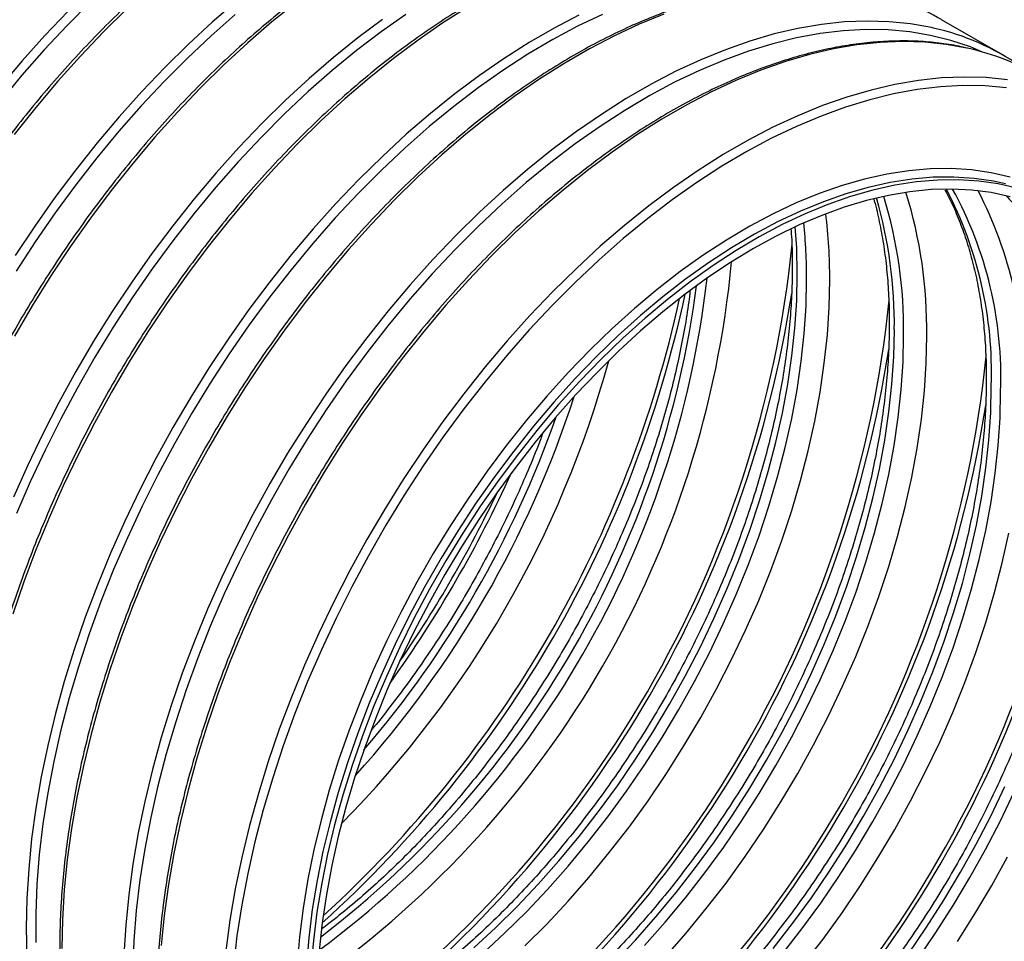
# Model space of a CAD drawing. Header units: millimetres. Extents: x 0 to 140, y 0 to 108.
# Tile 6 of 8: x 110 to 130, y 75 to 93. Entities that reach past the tile are written whole.
import ezdxf

# ---------------------------------------------------------------- set-up
doc = ezdxf.new("R2010")
doc.units = ezdxf.units.MM
doc.header["$LTSCALE"] = 0.5

msp = doc.modelspace()

# ---------------------------------------------------------------- linework, layer by layer
msp.add_line((129.597, 92.712), (128.403, 93.402))
at = {"flags": 128}
for points in [[(111.859, 93.746), (111.405, 93.291), (110.96, 92.815), (110.525, 92.321), (110.1, 91.808)], [(119.192, 93.646), (118.709, 93.34), (118.227, 93.007), (117.748, 92.65), (117.273, 92.268), (116.803, 91.863), (116.339, 91.436), (115.882, 90.986), (115.434, 90.517), (114.995, 90.028), (114.566, 89.521), (114.149, 88.996), (113.744, 88.456), (113.352, 87.901), (112.975, 87.333), (112.612, 86.754), (112.266, 86.163), (111.936, 85.563), (111.624, 84.956), (111.33, 84.342), (111.055, 83.723), (110.8, 83.101), (110.564, 82.476), (110.35, 81.851)], [(112.568, 93.613), (112.111, 93.164), (111.663, 92.694), (111.224, 92.205), (110.795, 91.698), (110.378, 91.173)], [(115.862, 93.739), (115.387, 93.357), (114.917, 92.952), (114.453, 92.524), (113.997, 92.075), (113.548, 91.605), (113.109, 91.116), (112.681, 90.609), (112.263, 90.085), (111.858, 89.545), (111.467, 88.99), (111.089, 88.422), (110.727, 87.842), (110.38, 87.252)], [(114.696, 93.756), (114.226, 93.351), (113.762, 92.923), (113.305, 92.474), (112.857, 92.004), (112.418, 91.515), (111.989, 91.008), (111.572, 90.484), (111.167, 89.944), (110.775, 89.389), (110.398, 88.821)], [(111.42, 93.563), (110.971, 93.093), (110.532, 92.604), (110.104, 92.097)], [(117.536, 93.407), (117.057, 93.049), (116.581, 92.668), (116.111, 92.262), (115.648, 91.835), (115.191, 91.386), (114.742, 90.916), (114.303, 90.427), (113.875, 89.92), (113.458, 89.395), (113.053, 88.855), (112.661, 88.301), (112.283, 87.733), (111.921, 87.153), (111.575, 86.562), (111.245, 85.962), (110.933, 85.355), (110.639, 84.741), (110.364, 84.122)], [(114.674, 93.503), (114.206, 93.091), (113.745, 92.657), (113.291, 92.202), (112.846, 91.727), (112.41, 91.232), (111.986, 90.72), (111.573, 90.19), (111.173, 89.646), (110.786, 89.087), (110.415, 88.515)], [(117.991, 93.505), (117.511, 93.166), (117.033, 92.802), (116.56, 92.414), (116.092, 92.003), (115.63, 91.569), (115.177, 91.114), (114.731, 90.638), (114.296, 90.144), (113.871, 89.631), (113.458, 89.102), (113.058, 88.557), (112.672, 87.998), (112.3, 87.426), (111.944, 86.843), (111.604, 86.249), (111.281, 85.647), (110.976, 85.037), (110.69, 84.422), (110.423, 83.802)], [(121.354, 93.488), (120.871, 93.236), (120.387, 92.956), (119.903, 92.65), (119.421, 92.318), (118.942, 91.961), (118.467, 91.579), (117.997, 91.174), (117.533, 90.746), (117.076, 90.297), (116.628, 89.827), (116.189, 89.338), (115.76, 88.831), (115.343, 88.307), (114.938, 87.767), (114.546, 87.212), (114.169, 86.644), (113.807, 86.064), (113.46, 85.474), (113.131, 84.874), (112.818, 84.266), (112.524, 83.653), (112.249, 83.034), (111.994, 82.411), (111.759, 81.787), (111.544, 81.162), (111.351, 80.538), (111.179, 79.916), (111.03, 79.298), (110.902, 78.685), (110.798, 78.079), (110.716, 77.481), (110.658, 76.892), (110.623, 76.314), (110.611, 75.749), (110.623, 75.197)], [(121.809, 93.504), (121.327, 93.273), (120.843, 93.015), (120.36, 92.729), (119.877, 92.416), (119.396, 92.077), (118.919, 91.714), (118.445, 91.326), (117.977, 90.914), (117.516, 90.48), (117.062, 90.025), (116.617, 89.55), (116.182, 89.055), (115.757, 88.543), (115.344, 88.013), (114.944, 87.469), (114.558, 86.91), (114.186, 86.338), (113.83, 85.754), (113.49, 85.161), (113.167, 84.558), (112.862, 83.949), (112.576, 83.333), (112.309, 82.713), (112.062, 82.091), (111.836, 81.466), (111.63, 80.842), (111.447, 80.219), (111.285, 79.6), (111.146, 78.984), (111.029, 78.375), (110.935, 77.773), (110.865, 77.18), (110.818, 76.597), (110.794, 76.025), (110.794, 75.467)], [(123.006, 93.509), (122.527, 93.313), (122.046, 93.089), (121.562, 92.837), (121.078, 92.557), (120.594, 92.251), (120.112, 91.919), (119.633, 91.562), (119.158, 91.18), (118.688, 90.775), (118.224, 90.347), (117.768, 89.898), (117.319, 89.428), (116.88, 88.939), (116.452, 88.432), (116.034, 87.908), (115.629, 87.368), (115.238, 86.813), (114.86, 86.245), (114.498, 85.665), (114.152, 85.075), (113.822, 84.475), (113.51, 83.867), (113.216, 83.254), (112.941, 82.635), (112.685, 82.012), (112.45, 81.388), (112.235, 80.763), (112.042, 80.139), (111.87, 79.517), (111.721, 78.899), (111.594, 78.286), (111.489, 77.68), (111.408, 77.082), (111.349, 76.493), (111.314, 75.915), (111.303, 75.35)], [(128.242, 93.24), (128.205, 93.248), (127.8, 93.321), (127.382, 93.363), (126.954, 93.376), (126.515, 93.358), (126.066, 93.31), (125.61, 93.232), (125.146, 93.124), (124.676, 92.986), (124.201, 92.819), (123.722, 92.624), (123.24, 92.399), (122.756, 92.147), (122.272, 91.868), (121.789, 91.562), (121.307, 91.229), (120.828, 90.872), (120.353, 90.49), (119.883, 90.085), (119.419, 89.658), (118.962, 89.209), (118.514, 88.739), (118.075, 88.25), (117.646, 87.743), (117.229, 87.218), (116.824, 86.678), (116.432, 86.123), (116.055, 85.556), (115.692, 84.976), (115.346, 84.385), (115.016, 83.785), (114.704, 83.178), (114.41, 82.564), (114.135, 81.945), (113.88, 81.323), (113.644, 80.698), (113.43, 80.073), (113.236, 79.449), (113.065, 78.828), (112.915, 78.21), (112.788, 77.597), (112.683, 76.991), (112.602, 76.392), (112.544, 75.804), (112.509, 75.226)], [(129.198, 92.773), (128.961, 92.871), (128.582, 92.999), (128.188, 93.097), (127.782, 93.165), (127.363, 93.202), (126.933, 93.209), (126.492, 93.186), (126.043, 93.132), (125.585, 93.048), (125.12, 92.934), (124.649, 92.791), (124.174, 92.618), (123.694, 92.416), (123.212, 92.185), (122.729, 91.926), (122.245, 91.64), (121.763, 91.328), (121.282, 90.989), (120.804, 90.625), (120.331, 90.237), (119.863, 89.826), (119.402, 89.392), (118.948, 88.937), (118.503, 88.461), (118.067, 87.967), (117.642, 87.454), (117.23, 86.925), (116.83, 86.38), (116.443, 85.821), (116.071, 85.249), (115.715, 84.666), (115.375, 84.072), (115.052, 83.47), (114.748, 82.86), (114.461, 82.245), (114.194, 81.625), (113.948, 81.002), (113.721, 80.378), (113.516, 79.754), (113.332, 79.131), (113.17, 78.511), (113.031, 77.896), (112.914, 77.287), (112.821, 76.684), (112.75, 76.091), (112.703, 75.508), (112.68, 74.937)], [(128.933, 92.841), (128.896, 92.849), (128.491, 92.922), (128.074, 92.964), (127.645, 92.977), (127.206, 92.959), (126.758, 92.911), (126.301, 92.833), (125.837, 92.725), (125.367, 92.587), (124.892, 92.42), (124.413, 92.225), (123.931, 92), (123.448, 91.748), (122.963, 91.469), (122.48, 91.163), (121.998, 90.83), (121.519, 90.473), (121.044, 90.091), (120.574, 89.686), (120.11, 89.259), (119.653, 88.809), (119.205, 88.34), (118.766, 87.851), (118.337, 87.344), (117.92, 86.819), (117.515, 86.279), (117.123, 85.724), (116.746, 85.156), (116.384, 84.577), (116.037, 83.986), (115.707, 83.386), (115.395, 82.779), (115.101, 82.165), (114.826, 81.546), (114.571, 80.924), (114.336, 80.299), (114.121, 79.674), (113.928, 79.05), (113.756, 78.428), (113.606, 77.81), (113.479, 77.198), (113.375, 76.591), (113.293, 75.993), (113.235, 75.405)], [(129.685, 92.232), (129.268, 92.275), (128.839, 92.287), (128.4, 92.269), (127.952, 92.221), (127.495, 92.143), (127.031, 92.035), (126.561, 91.898), (126.086, 91.731), (125.607, 91.535), (125.125, 91.311), (124.642, 91.059), (124.158, 90.779), (123.674, 90.473), (123.192, 90.141), (122.713, 89.784), (122.238, 89.402), (121.768, 88.997), (121.304, 88.569), (120.848, 88.12), (120.399, 87.65), (119.96, 87.161), (119.532, 86.654), (119.114, 86.13), (118.709, 85.59), (118.318, 85.035), (117.94, 84.467), (117.578, 83.887), (117.231, 83.297), (116.902, 82.697), (116.59, 82.089), (116.296, 81.476), (116.021, 80.857), (115.765, 80.234), (115.53, 79.61), (115.315, 78.985), (115.122, 78.361), (114.95, 77.739), (114.801, 77.121), (114.674, 76.508), (114.569, 75.902), (114.488, 75.304)], [(129.667, 92.076), (129.248, 92.114), (128.818, 92.121), (128.378, 92.098), (127.928, 92.044), (127.47, 91.96), (127.006, 91.846), (126.535, 91.702), (126.059, 91.529), (125.58, 91.327), (125.098, 91.096), (124.615, 90.838), (124.131, 90.552), (123.648, 90.239), (123.167, 89.9), (122.69, 89.537), (122.216, 89.149), (121.749, 88.737), (121.287, 88.303), (120.833, 87.848), (120.388, 87.373), (119.953, 86.878), (119.528, 86.366), (119.115, 85.836), (118.715, 85.292), (118.329, 84.733), (117.957, 84.161), (117.601, 83.577), (117.261, 82.984), (116.938, 82.381), (116.633, 81.772), (116.347, 81.156), (116.08, 80.536), (115.833, 79.914), (115.607, 79.289), (115.401, 78.665), (115.218, 78.042), (115.056, 77.423), (114.917, 76.807), (114.8, 76.198), (114.706, 75.596), (114.636, 75.003)], [(129.737, 90.343), (129.366, 90.428), (128.983, 90.483), (128.587, 90.508), (128.181, 90.503), (127.764, 90.467), (127.339, 90.401), (126.907, 90.305), (126.468, 90.18), (126.025, 90.025), (125.577, 89.84), (125.126, 89.628), (124.674, 89.387), (124.222, 89.119), (123.77, 88.825), (123.321, 88.505), (122.875, 88.159), (122.434, 87.79), (121.998, 87.398), (121.569, 86.984), (121.149, 86.549), (120.737, 86.094), (120.336, 85.621), (119.946, 85.131), (119.569, 84.625), (119.205, 84.105), (118.855, 83.571), (118.521, 83.026), (118.204, 82.471), (117.903, 81.907), (117.62, 81.336), (117.356, 80.76), (117.112, 80.179), (116.887, 79.596), (116.683, 79.012), (116.501, 78.428), (116.34, 77.847), (116.201, 77.27), (116.085, 76.698), (115.992, 76.133), (115.922, 75.577), (115.875, 75.03)], [(129.646, 90.214), (129.413, 90.264), (129.033, 90.318), (128.641, 90.343), (128.239, 90.338), (127.827, 90.302), (127.406, 90.237), (126.978, 90.142), (126.543, 90.018), (126.104, 89.864), (125.661, 89.682), (125.215, 89.471), (124.767, 89.233), (124.319, 88.968), (123.872, 88.676), (123.427, 88.359), (122.986, 88.017), (122.549, 87.652), (122.117, 87.263), (121.693, 86.853), (121.276, 86.423), (120.869, 85.973), (120.472, 85.504), (120.086, 85.019), (119.712, 84.518), (119.352, 84.003), (119.006, 83.475), (118.675, 82.935), (118.36, 82.385), (118.063, 81.827), (117.783, 81.262), (117.521, 80.691), (117.279, 80.116), (117.057, 79.538), (116.855, 78.96), (116.674, 78.382), (116.515, 77.807), (116.378, 77.236), (116.263, 76.669), (116.17, 76.11), (116.101, 75.559), (116.055, 75.017)], [(129.87, 90.127), (129.503, 90.212), (129.123, 90.266), (128.732, 90.291), (128.329, 90.286), (127.917, 90.25), (127.496, 90.185), (127.068, 90.09), (126.634, 89.966), (126.194, 89.812), (125.751, 89.63), (125.305, 89.419), (124.857, 89.181), (124.41, 88.916), (123.963, 88.624), (123.518, 88.307), (123.076, 87.965), (122.639, 87.6), (122.208, 87.211), (121.783, 86.801), (121.367, 86.371), (120.959, 85.921), (120.562, 85.452), (120.176, 84.967), (119.802, 84.466), (119.442, 83.951), (119.096, 83.423), (118.765, 82.883), (118.451, 82.333), (118.153, 81.775), (117.873, 81.209), (117.612, 80.638), (117.37, 80.064), (117.147, 79.486), (116.945, 78.908), (116.765, 78.33), (116.605, 77.755), (116.468, 77.183), (116.353, 76.617), (116.261, 76.058), (116.191, 75.507), (116.145, 74.965)], [(129.733, 89.962), (129.367, 90.041), (128.988, 90.09), (128.598, 90.11), (128.197, 90.099), (127.786, 90.058), (127.368, 89.988), (126.942, 89.888), (126.51, 89.758), (126.073, 89.599), (125.632, 89.412), (125.19, 89.197), (124.745, 88.954), (124.301, 88.684), (123.858, 88.388), (123.418, 88.067), (122.981, 87.721), (122.549, 87.352), (122.123, 86.96), (121.705, 86.547), (121.294, 86.114), (120.893, 85.662), (120.503, 85.192), (120.124, 84.705), (119.758, 84.203), (119.405, 83.687), (119.068, 83.159), (118.745, 82.62), (118.44, 82.071), (118.151, 81.515), (117.881, 80.952), (117.629, 80.384), (117.397, 79.812), (117.185, 79.239), (116.994, 78.666), (116.824, 78.094), (116.675, 77.524), (116.549, 76.96), (116.446, 76.401), (116.365, 75.85), (116.307, 75.308)], [(125.598, 88.46), (125.586, 88.966), (125.559, 89.378)], [(119.309, 75.365), (119.735, 75.756), (120.154, 76.169), (120.564, 76.602), (120.965, 77.055), (121.355, 77.525), (121.734, 78.012), (122.1, 78.514), (122.453, 79.029), (122.791, 79.557), (123.113, 80.097), (123.419, 80.645), (123.707, 81.202), (123.977, 81.765), (124.229, 82.333), (124.461, 82.904), (124.673, 83.478), (124.864, 84.051), (125.034, 84.623), (125.183, 85.192), (125.309, 85.757), (125.413, 86.316), (125.494, 86.867), (125.552, 87.409), (125.586, 87.94), (125.598, 88.46)], [(119.49, 75.26), (119.916, 75.652), (120.334, 76.065), (120.745, 76.498), (121.146, 76.95), (121.536, 77.421), (121.915, 77.907), (122.281, 78.409), (122.633, 78.925), (122.971, 79.453), (123.294, 79.992), (123.599, 80.541), (123.888, 81.097), (124.158, 81.661), (124.41, 82.229), (124.642, 82.8), (124.854, 83.373), (125.045, 83.947), (125.215, 84.519), (125.363, 85.088), (125.49, 85.653), (125.593, 86.211), (125.674, 86.762), (125.732, 87.304), (125.767, 87.836), (125.779, 88.356)], [(120.303, 75.401), (120.727, 75.825), (121.143, 76.269), (121.549, 76.732), (121.944, 77.213), (122.327, 77.711), (122.697, 78.223), (123.053, 78.75), (123.395, 79.288), (123.72, 79.838), (124.029, 80.397), (124.321, 80.964), (124.594, 81.537), (124.848, 82.115), (125.082, 82.696), (125.296, 83.279), (125.489, 83.862), (125.66, 84.444), (125.81, 85.023), (125.937, 85.596), (126.042, 86.164), (126.123, 86.725), (126.182, 87.276), (126.217, 87.816), (126.229, 88.344)], [(122.039, 75.081), (122.45, 75.514), (122.851, 75.966), (123.241, 76.436), (123.62, 76.923), (123.986, 77.425), (124.338, 77.941), (124.676, 78.469), (124.998, 79.008), (125.304, 79.557), (125.593, 80.113), (125.863, 80.676), (126.115, 81.244), (126.347, 81.816), (126.559, 82.389), (126.75, 82.962), (126.92, 83.535), (127.068, 84.104), (127.194, 84.668), (127.298, 85.227), (127.379, 85.778), (127.437, 86.32), (127.472, 86.852), (127.484, 87.371)], [(122.63, 75.41), (123.031, 75.862), (123.422, 76.332), (123.8, 76.819), (124.167, 77.321), (124.519, 77.836), (124.857, 78.365), (125.179, 78.904), (125.485, 79.452), (125.773, 80.009), (126.044, 80.572), (126.295, 81.14), (126.528, 81.711), (126.74, 82.285), (126.931, 82.858), (127.101, 83.43), (127.249, 83.999), (127.375, 84.564), (127.479, 85.123), (127.56, 85.674), (127.618, 86.216), (127.653, 86.747), (127.664, 87.267)], [(123.028, 75.18), (123.434, 75.644), (123.829, 76.125), (124.212, 76.622), (124.583, 77.135), (124.939, 77.661), (125.28, 78.2), (125.606, 78.75), (125.915, 79.308), (126.206, 79.875), (126.479, 80.449), (126.733, 81.027), (126.967, 81.608), (127.181, 82.191), (127.374, 82.774), (127.546, 83.355), (127.695, 83.934), (127.823, 84.508), (127.927, 85.076), (128.009, 85.636), (128.067, 86.187), (128.103, 86.727), (128.114, 87.256)], [(125.127, 75.348), (125.505, 75.835), (125.871, 76.336), (126.224, 76.852), (126.562, 77.38), (126.884, 77.92), (127.19, 78.468), (127.478, 79.025), (127.749, 79.588), (128, 80.156), (128.232, 80.727), (128.444, 81.301), (128.636, 81.874), (128.806, 82.446), (128.954, 83.015), (129.08, 83.58), (129.184, 84.139), (129.265, 84.69), (129.323, 85.232), (129.358, 85.763), (129.369, 86.283)], [(125.307, 75.244), (125.686, 75.73), (126.052, 76.232), (126.405, 76.748), (126.742, 77.276), (127.065, 77.815), (127.37, 78.364), (127.659, 78.92), (127.929, 79.484), (128.181, 80.052), (128.413, 80.623), (128.625, 81.196), (128.816, 81.77), (128.986, 82.342), (129.135, 82.911), (129.261, 83.476), (129.365, 84.034), (129.445, 84.585), (129.503, 85.127), (129.538, 85.659), (129.55, 86.178)], [(125.715, 75.036), (126.098, 75.534), (126.468, 76.046), (126.824, 76.573), (127.166, 77.111), (127.491, 77.661), (127.8, 78.22), (128.092, 78.787), (128.365, 79.36), (128.619, 79.938), (128.853, 80.519), (129.067, 81.102), (129.26, 81.685), (129.431, 82.267), (129.581, 82.845), (129.708, 83.419)], [(127.757, 75.248), (128.109, 75.764), (128.447, 76.292), (128.769, 76.831), (129.075, 77.38), (129.364, 77.936), (129.634, 78.499)], [(127.938, 75.144), (128.29, 75.659), (128.628, 76.188), (128.95, 76.727), (129.256, 77.275), (129.545, 77.832), (129.815, 78.395)], [(128.71, 75.484), (129.051, 76.023), (129.377, 76.572), (129.686, 77.131)]]:
    msp.add_lwpolyline(points, dxfattribs=at)
for centre, radius, start, end in [((125.984, 89.196), 4.852, 60.103, 77.3463), ((127.188, 88.535), 4.821, 55.2803, 77.381), ((127.87, 88.107), 4.852, 60.103, 77.3463), ((118.822, 87.379), 8.843, 359.2731, 17.0282), ((119.055, 87.371), 9.06, 359.2723, 17.1848), ((121.656, 86.534), 7.717, 358.1319, 27.6001), ((121.975, 86.454), 7.58, 357.917, 28.8301), ((122.074, 86.422), 7.93, 358.1576, 27.4479), ((118.555, 87.477), 8.929, 359.3189, 15.9912), ((115.828, 88.37), 10.401, 359.8579, 6.9591), ((115.544, 88.378), 10.235, 359.8763, 6.0282), ((103.775, 91.262), 21.837, 305.8023, 354.1609), ((105.107, 90.492), 19.297, 305.3458, 354.6596), ((105.006, 90.55), 18.964, 306.5806, 353.4247), ((104.735, 90.707), 19.067, 307.4628, 352.5426), ((101.052, 92.833), 22.868, 312.0339, 347.9715), ((103.358, 91.504), 22.394, 308.6247, 351.2028), ((101.033, 92.844), 22.801, 312.313, 347.6924), ((105.66, 90.173), 21.837, 305.8023, 354.1609), ((105.244, 90.415), 22.394, 308.6247, 351.2028), ((102.166, 92.19), 20.494, 315.3298, 344.6756), ((107.546, 89.085), 21.837, 305.8023, 354.1609), ((102, 92.286), 20.236, 317.8786, 342.1267), ((107.129, 89.327), 22.394, 308.6247, 351.2028), ((109.431, 87.996), 21.837, 305.8023, 354.1609), ((101.729, 92.443), 20.34, 319.4121, 340.5933), ((109.015, 88.238), 22.394, 308.6247, 351.2028), ((98.135, 94.517), 24.048, 324.3735, 335.6319), ((111.317, 86.908), 21.837, 305.8023, 354.1609), ((98.114, 94.529), 23.984, 325.4732, 334.5321), ((110.901, 87.15), 22.394, 308.6247, 351.2028)]:
    msp.add_arc(centre, radius, start, end)
for points, knots in [([(111.937, 102.644), (111.881, 102.657), (111.699, 102.701), (111.379, 102.747), (110.979, 102.782), (110.567, 102.789), (110.147, 102.768), (109.719, 102.72), (109.283, 102.645), (108.84, 102.544), (108.393, 102.415), (107.94, 102.26), (107.485, 102.079), (107.027, 101.872), (106.567, 101.64), (106.106, 101.383), (105.646, 101.102), (105.188, 100.797), (104.731, 100.47), (104.278, 100.12), (103.829, 99.748), (103.385, 99.356), (102.947, 98.945), (102.516, 98.514), (102.093, 98.065), (101.678, 97.599), (101.273, 97.116), (100.879, 96.619), (100.495, 96.107), (100.124, 95.583), (99.765, 95.046), (99.42, 94.498), (99.089, 93.941), (98.773, 93.375), (98.473, 92.802), (98.189, 92.223), (97.921, 91.639), (97.671, 91.05), (97.439, 90.46), (97.225, 89.868), (97.03, 89.276), (96.854, 88.685), (96.697, 88.097), (96.561, 87.512), (96.445, 86.932), (96.349, 86.358), (96.274, 85.791), (96.22, 85.232), (96.187, 84.683), (96.175, 84.145), (96.185, 83.619), (96.215, 83.105), (96.266, 82.605), (96.339, 82.121), (96.432, 81.652), (96.547, 81.201), (96.681, 80.768), (96.836, 80.354), (97.011, 79.959), (97.205, 79.586), (97.418, 79.234), (97.651, 78.905), (97.837, 78.67), (97.95, 78.552), (97.974, 78.527)], [0, 0, 0, 0, 0.007273, 0.023634, 0.040014, 0.056414, 0.072832, 0.089268, 0.10572, 0.122184, 0.138658, 0.15514, 0.171627, 0.188118, 0.204611, 0.221105, 0.237599, 0.254092, 0.270584, 0.287074, 0.303562, 0.320049, 0.336534, 0.353017, 0.369499, 0.38598, 0.402459, 0.418937, 0.435414, 0.45189, 0.468365, 0.484841, 0.501316, 0.517791, 0.534266, 0.550741, 0.567217, 0.583694, 0.600171, 0.61665, 0.63313, 0.649611, 0.666093, 0.682578, 0.699064, 0.715553, 0.732043, 0.748535, 0.76503, 0.781526, 0.798024, 0.814523, 0.831023, 0.847522, 0.864019, 0.880513, 0.897001, 0.913481, 0.929952, 0.946409, 0.96285, 0.979274, 0.995678, 1, 1, 1, 1]), ([(113.822, 101.555), (113.766, 101.569), (113.585, 101.613), (113.265, 101.659), (112.864, 101.694), (112.453, 101.7), (112.033, 101.68), (111.604, 101.632), (111.168, 101.557), (110.726, 101.455), (110.278, 101.326), (109.826, 101.171), (109.37, 100.99), (108.912, 100.783), (108.452, 100.551), (107.992, 100.294), (107.532, 100.013), (107.073, 99.709), (106.617, 99.381), (106.164, 99.031), (105.715, 98.66), (105.271, 98.268), (104.833, 97.856), (104.402, 97.425), (103.979, 96.976), (103.564, 96.51), (103.159, 96.028), (102.764, 95.53), (102.381, 95.019), (102.01, 94.494), (101.651, 93.957), (101.306, 93.41), (100.975, 92.853), (100.659, 92.287), (100.358, 91.714), (100.074, 91.134), (99.807, 90.55), (99.556, 89.962), (99.324, 89.371), (99.11, 88.779), (98.915, 88.187), (98.739, 87.597), (98.583, 87.008), (98.447, 86.423), (98.331, 85.843), (98.235, 85.269), (98.16, 84.702), (98.106, 84.144), (98.073, 83.595), (98.061, 83.056), (98.07, 82.53), (98.101, 82.016), (98.152, 81.517), (98.225, 81.032), (98.318, 80.564), (98.432, 80.113), (98.567, 79.679), (98.722, 79.265), (98.896, 78.871), (99.091, 78.497), (99.304, 78.145), (99.537, 77.817), (99.723, 77.582), (99.836, 77.463), (99.86, 77.439)], [0, 0, 0, 0, 0.007273, 0.023634, 0.040014, 0.056414, 0.072832, 0.089268, 0.10572, 0.122184, 0.138658, 0.15514, 0.171627, 0.188118, 0.204611, 0.221105, 0.237599, 0.254092, 0.270584, 0.287074, 0.303562, 0.320049, 0.336534, 0.353017, 0.369499, 0.38598, 0.402459, 0.418937, 0.435414, 0.45189, 0.468365, 0.484841, 0.501316, 0.517791, 0.534266, 0.550741, 0.567217, 0.583694, 0.600171, 0.61665, 0.63313, 0.649611, 0.666093, 0.682578, 0.699064, 0.715553, 0.732043, 0.748535, 0.76503, 0.781526, 0.798024, 0.814523, 0.831023, 0.847522, 0.864019, 0.880513, 0.897001, 0.913481, 0.929952, 0.946409, 0.96285, 0.979274, 0.995678, 1, 1, 1, 1]), ([(115.708, 100.467), (115.652, 100.48), (115.47, 100.524), (115.15, 100.57), (114.75, 100.605), (114.339, 100.612), (113.918, 100.591), (113.49, 100.543), (113.054, 100.468), (112.612, 100.367), (112.164, 100.238), (111.712, 100.083), (111.256, 99.902), (110.798, 99.695), (110.338, 99.463), (109.877, 99.206), (109.417, 98.925), (108.959, 98.62), (108.502, 98.293), (108.049, 97.943), (107.6, 97.571), (107.156, 97.179), (106.718, 96.768), (106.287, 96.337), (105.864, 95.888), (105.45, 95.422), (105.045, 94.939), (104.65, 94.442), (104.267, 93.93), (103.895, 93.405), (103.537, 92.869), (103.191, 92.321), (102.86, 91.764), (102.544, 91.198), (102.244, 90.625), (101.96, 90.046), (101.692, 89.462), (101.442, 88.873), (101.21, 88.283), (100.996, 87.691), (100.801, 87.099), (100.625, 86.508), (100.469, 85.92), (100.332, 85.335), (100.216, 84.755), (100.121, 84.181), (100.046, 83.614), (99.992, 83.055), (99.959, 82.506), (99.947, 81.968), (99.956, 81.441), (99.986, 80.928), (100.038, 80.428), (100.11, 79.944), (100.204, 79.475), (100.318, 79.024), (100.452, 78.591), (100.607, 78.177), (100.782, 77.782), (100.976, 77.409), (101.189, 77.056), (101.422, 76.728), (101.608, 76.493), (101.722, 76.375), (101.745, 76.35)], [0, 0, 0, 0, 0.007273, 0.023634, 0.040014, 0.056414, 0.072832, 0.089268, 0.10572, 0.122184, 0.138658, 0.15514, 0.171627, 0.188118, 0.204611, 0.221105, 0.237599, 0.254092, 0.270584, 0.287074, 0.303562, 0.320049, 0.336534, 0.353017, 0.369499, 0.38598, 0.402459, 0.418937, 0.435414, 0.45189, 0.468365, 0.484841, 0.501316, 0.517791, 0.534266, 0.550741, 0.567217, 0.583694, 0.600171, 0.61665, 0.63313, 0.649611, 0.666093, 0.682578, 0.699064, 0.715553, 0.732043, 0.748535, 0.76503, 0.781526, 0.798024, 0.814523, 0.831023, 0.847522, 0.864019, 0.880513, 0.897001, 0.913481, 0.929952, 0.946409, 0.96285, 0.979274, 0.995678, 1, 1, 1, 1]), ([(117.593, 99.378), (117.537, 99.392), (117.356, 99.436), (117.036, 99.482), (116.635, 99.517), (116.224, 99.523), (115.804, 99.503), (115.375, 99.455), (114.939, 99.38), (114.497, 99.278), (114.049, 99.149), (113.597, 98.994), (113.141, 98.813), (112.683, 98.606), (112.223, 98.374), (111.763, 98.117), (111.303, 97.836), (110.844, 97.532), (110.388, 97.204), (109.935, 96.854), (109.486, 96.483), (109.042, 96.091), (108.604, 95.679), (108.173, 95.248), (107.75, 94.799), (107.335, 94.333), (106.93, 93.851), (106.536, 93.353), (106.152, 92.842), (105.781, 92.317), (105.422, 91.78), (105.077, 91.233), (104.746, 90.676), (104.43, 90.11), (104.13, 89.537), (103.845, 88.957), (103.578, 88.373), (103.328, 87.785), (103.095, 87.194), (102.881, 86.602), (102.686, 86.01), (102.51, 85.42), (102.354, 84.831), (102.218, 84.246), (102.102, 83.666), (102.006, 83.092), (101.931, 82.525), (101.877, 81.967), (101.844, 81.418), (101.832, 80.879), (101.841, 80.353), (101.872, 79.839), (101.923, 79.34), (101.996, 78.855), (102.089, 78.387), (102.203, 77.936), (102.338, 77.502), (102.493, 77.088), (102.668, 76.694), (102.862, 76.32), (103.075, 75.968), (103.308, 75.64), (103.494, 75.405), (103.607, 75.286), (103.631, 75.262)], [0, 0, 0, 0, 0.0072728, 0.0236344, 0.0400144, 0.0564139, 0.0728323, 0.0892683, 0.1057196, 0.1221836, 0.1386578, 0.1551397, 0.1716271, 0.1881181, 0.2046113, 0.2211053, 0.2375991, 0.2540921, 0.2705838, 0.2870739, 0.3035624, 0.3200491, 0.3365341, 0.3530174, 0.3694992, 0.3859796, 0.4024586, 0.4189366, 0.4354136, 0.4518898, 0.4683655, 0.4848408, 0.5013158, 0.5177908, 0.534266, 0.5507414, 0.5672173, 0.5836939, 0.6001714, 0.6166499, 0.6331296, 0.6496108, 0.6660935, 0.6825779, 0.6990643, 0.7155526, 0.732043, 0.7485354, 0.7650299, 0.7815262, 0.7980242, 0.8145233, 0.831023, 0.847522, 0.8640191, 0.8805127, 0.8970009, 0.9134815, 0.9299517, 0.9464089, 0.9628504, 0.9792739, 0.9956777, 1, 1, 1, 1]), ([(119.479, 98.29), (119.423, 98.303), (119.241, 98.347), (118.922, 98.393), (118.521, 98.428), (118.11, 98.435), (117.689, 98.414), (117.261, 98.366), (116.825, 98.291), (116.383, 98.19), (115.935, 98.061), (115.483, 97.906), (115.027, 97.725), (114.569, 97.518), (114.109, 97.286), (113.649, 97.029), (113.189, 96.748), (112.73, 96.443), (112.273, 96.116), (111.82, 95.766), (111.371, 95.394), (110.927, 95.002), (110.489, 94.591), (110.058, 94.16), (109.635, 93.711), (109.221, 93.245), (108.816, 92.762), (108.421, 92.265), (108.038, 91.753), (107.666, 91.228), (107.308, 90.692), (106.963, 90.144), (106.632, 89.587), (106.316, 89.021), (106.015, 88.448), (105.731, 87.869), (105.463, 87.284), (105.213, 86.696), (104.981, 86.106), (104.767, 85.514), (104.572, 84.922), (104.396, 84.331), (104.24, 83.743), (104.103, 83.158), (103.987, 82.578), (103.892, 82.003), (103.817, 81.437), (103.763, 80.878), (103.73, 80.329), (103.718, 79.791), (103.727, 79.264), (103.757, 78.751), (103.809, 78.251), (103.881, 77.767), (103.975, 77.298), (104.089, 76.847), (104.223, 76.414), (104.378, 75.999), (104.553, 75.605), (104.747, 75.232), (104.961, 74.879), (105.194, 74.551), (105.379, 74.316), (105.493, 74.198), (105.516, 74.173)], [0, 0, 0, 0, 0.007273, 0.023634, 0.040014, 0.056414, 0.072832, 0.089268, 0.10572, 0.122184, 0.138658, 0.15514, 0.171627, 0.188118, 0.204611, 0.221105, 0.237599, 0.254092, 0.270584, 0.287074, 0.303562, 0.320049, 0.336534, 0.353017, 0.369499, 0.38598, 0.402459, 0.418937, 0.435414, 0.45189, 0.468365, 0.484841, 0.501316, 0.517791, 0.534266, 0.550741, 0.567217, 0.583694, 0.600171, 0.61665, 0.63313, 0.649611, 0.666093, 0.682578, 0.699064, 0.715553, 0.732043, 0.748535, 0.76503, 0.781526, 0.798024, 0.814523, 0.831023, 0.847522, 0.864019, 0.880513, 0.897001, 0.913481, 0.929952, 0.946409, 0.96285, 0.979274, 0.995678, 1, 1, 1, 1]), ([(121.365, 97.201), (121.309, 97.215), (121.127, 97.259), (120.807, 97.305), (120.407, 97.34), (119.995, 97.346), (119.575, 97.326), (119.146, 97.278), (118.711, 97.203), (118.268, 97.101), (117.821, 96.972), (117.368, 96.817), (116.913, 96.636), (116.454, 96.429), (115.995, 96.197), (115.534, 95.94), (115.074, 95.659), (114.615, 95.355), (114.159, 95.027), (113.706, 94.677), (113.257, 94.306), (112.813, 93.914), (112.375, 93.502), (111.944, 93.071), (111.521, 92.622), (111.106, 92.156), (110.701, 91.674), (110.307, 91.176), (109.923, 90.665), (109.552, 90.14), (109.193, 89.603), (108.848, 89.056), (108.517, 88.499), (108.201, 87.933), (107.901, 87.36), (107.616, 86.78), (107.349, 86.196), (107.099, 85.608), (106.867, 85.017), (106.653, 84.425), (106.458, 83.833), (106.282, 83.242), (106.125, 82.654), (105.989, 82.069), (105.873, 81.489), (105.777, 80.915), (105.702, 80.348), (105.648, 79.79), (105.615, 79.241), (105.603, 78.702), (105.613, 78.176), (105.643, 77.662), (105.694, 77.163), (105.767, 76.678), (105.86, 76.21), (105.974, 75.758), (106.109, 75.325), (106.264, 74.911), (106.439, 74.517), (106.633, 74.143), (106.846, 73.791), (107.079, 73.463), (107.265, 73.227), (107.378, 73.109), (107.402, 73.085)], [0, 0, 0, 0, 0.007273, 0.023634, 0.040014, 0.056414, 0.072832, 0.089268, 0.10572, 0.122184, 0.138658, 0.15514, 0.171627, 0.188118, 0.204611, 0.221105, 0.237599, 0.254092, 0.270584, 0.287074, 0.303562, 0.320049, 0.336534, 0.353017, 0.369499, 0.38598, 0.402459, 0.418937, 0.435414, 0.45189, 0.468365, 0.484841, 0.501316, 0.517791, 0.534266, 0.550741, 0.567217, 0.583694, 0.600171, 0.61665, 0.63313, 0.649611, 0.666093, 0.682578, 0.699064, 0.715553, 0.732043, 0.748535, 0.76503, 0.781526, 0.798024, 0.814523, 0.831023, 0.847522, 0.864019, 0.880513, 0.897001, 0.913481, 0.929952, 0.946409, 0.96285, 0.979274, 0.995678, 1, 1, 1, 1]), ([(123.25, 96.113), (123.194, 96.126), (123.012, 96.17), (122.693, 96.216), (122.292, 96.251), (121.881, 96.258), (121.461, 96.237), (121.032, 96.189), (120.596, 96.114), (120.154, 96.012), (119.706, 95.884), (119.254, 95.729), (118.798, 95.548), (118.34, 95.341), (117.88, 95.109), (117.42, 94.852), (116.96, 94.571), (116.501, 94.266), (116.045, 93.938), (115.591, 93.589), (115.142, 93.217), (114.698, 92.825), (114.261, 92.413), (113.83, 91.983), (113.406, 91.534), (112.992, 91.068), (112.587, 90.585), (112.192, 90.088), (111.809, 89.576), (111.438, 89.051), (111.079, 88.515), (110.734, 87.967), (110.403, 87.41), (110.087, 86.844), (109.786, 86.271), (109.502, 85.692), (109.235, 85.107), (108.984, 84.519), (108.752, 83.929), (108.538, 83.337), (108.343, 82.745), (108.167, 82.154), (108.011, 81.565), (107.875, 80.981), (107.758, 80.401), (107.663, 79.826), (107.588, 79.26), (107.534, 78.701), (107.501, 78.152), (107.489, 77.614), (107.498, 77.087), (107.528, 76.574), (107.58, 76.074), (107.652, 75.59), (107.746, 75.121), (107.86, 74.67), (107.995, 74.237), (108.149, 73.822), (108.324, 73.428), (108.519, 73.055), (108.732, 72.702), (108.965, 72.374), (109.15, 72.139), (109.264, 72.021), (109.288, 71.996)], [0, 0, 0, 0, 0.007273, 0.023634, 0.040014, 0.056414, 0.072832, 0.089268, 0.10572, 0.122184, 0.138658, 0.15514, 0.171627, 0.188118, 0.204611, 0.221105, 0.237599, 0.254092, 0.270584, 0.287074, 0.303562, 0.320049, 0.336534, 0.353017, 0.369499, 0.38598, 0.402459, 0.418937, 0.435414, 0.45189, 0.468365, 0.484841, 0.501316, 0.517791, 0.534266, 0.550741, 0.567217, 0.583694, 0.600171, 0.61665, 0.63313, 0.649611, 0.666093, 0.682578, 0.699064, 0.715553, 0.732043, 0.748535, 0.76503, 0.781526, 0.798024, 0.814523, 0.831023, 0.847522, 0.864019, 0.880513, 0.897001, 0.913481, 0.929952, 0.946409, 0.96285, 0.979274, 0.995678, 1, 1, 1, 1]), ([(125.136, 95.024), (125.08, 95.038), (124.898, 95.082), (124.578, 95.128), (124.178, 95.163), (123.766, 95.169), (123.346, 95.148), (122.918, 95.101), (122.482, 95.026), (122.039, 94.924), (121.592, 94.795), (121.14, 94.64), (120.684, 94.459), (120.226, 94.252), (119.766, 94.02), (119.305, 93.763), (118.845, 93.482), (118.387, 93.178), (117.93, 92.85), (117.477, 92.5), (117.028, 92.129), (116.584, 91.737), (116.146, 91.325), (115.715, 90.894), (115.292, 90.445), (114.877, 89.979), (114.473, 89.497), (114.078, 88.999), (113.695, 88.488), (113.323, 87.963), (112.964, 87.426), (112.619, 86.879), (112.288, 86.321), (111.972, 85.756), (111.672, 85.183), (111.388, 84.603), (111.12, 84.019), (110.87, 83.431), (110.638, 82.84), (110.424, 82.248), (110.229, 81.656), (110.053, 81.065), (109.897, 80.477), (109.76, 79.892), (109.644, 79.312), (109.548, 78.738), (109.474, 78.171), (109.419, 77.613), (109.386, 77.064), (109.374, 76.525), (109.384, 75.999), (109.414, 75.485), (109.465, 74.986), (109.538, 74.501), (109.631, 74.033), (109.746, 73.581), (109.88, 73.148), (110.035, 72.734), (110.21, 72.34), (110.404, 71.966), (110.617, 71.614), (110.85, 71.286), (111.036, 71.05), (111.149, 70.932), (111.173, 70.908)], [0, 0, 0, 0, 0.007273, 0.023634, 0.040014, 0.056414, 0.072832, 0.089268, 0.10572, 0.122184, 0.138658, 0.15514, 0.171627, 0.188118, 0.204611, 0.221105, 0.237599, 0.254092, 0.270584, 0.287074, 0.303562, 0.320049, 0.336534, 0.353017, 0.369499, 0.38598, 0.402459, 0.418937, 0.435414, 0.45189, 0.468365, 0.484841, 0.501316, 0.517791, 0.534266, 0.550741, 0.567217, 0.583694, 0.600171, 0.61665, 0.63313, 0.649611, 0.666093, 0.682578, 0.699064, 0.715553, 0.732043, 0.748535, 0.76503, 0.781526, 0.798024, 0.814523, 0.831023, 0.847522, 0.864019, 0.880513, 0.897001, 0.913481, 0.929952, 0.946409, 0.96285, 0.979274, 0.995678, 1, 1, 1, 1]), ([(127.021, 93.936), (126.965, 93.949), (126.784, 93.993), (126.464, 94.039), (126.063, 94.074), (125.652, 94.08), (125.232, 94.06), (124.803, 94.012), (124.367, 93.937), (123.925, 93.835), (123.477, 93.707), (123.025, 93.552), (122.569, 93.371), (122.111, 93.164), (121.651, 92.932), (121.191, 92.675), (120.731, 92.394), (120.272, 92.089), (119.816, 91.761), (119.363, 91.412), (118.914, 91.04), (118.47, 90.648), (118.032, 90.236), (117.601, 89.806), (117.178, 89.357), (116.763, 88.89), (116.358, 88.408), (115.963, 87.911), (115.58, 87.399), (115.209, 86.874), (114.85, 86.338), (114.505, 85.79), (114.174, 85.233), (113.858, 84.667), (113.557, 84.094), (113.273, 83.515), (113.006, 82.93), (112.756, 82.342), (112.523, 81.752), (112.309, 81.16), (112.114, 80.568), (111.938, 79.977), (111.782, 79.388), (111.646, 78.804), (111.53, 78.223), (111.434, 77.649), (111.359, 77.083), (111.305, 76.524), (111.272, 75.975), (111.26, 75.437), (111.269, 74.91), (111.3, 74.397), (111.351, 73.897), (111.424, 73.413), (111.517, 72.944), (111.631, 72.493), (111.766, 72.06), (111.921, 71.645), (112.095, 71.251), (112.29, 70.878), (112.503, 70.525), (112.736, 70.197), (112.922, 69.962), (113.035, 69.844), (113.059, 69.819)], [0, 0, 0, 0, 0.007273, 0.023634, 0.040014, 0.056414, 0.072832, 0.089268, 0.10572, 0.122184, 0.138658, 0.15514, 0.171627, 0.188118, 0.204611, 0.221105, 0.237599, 0.254092, 0.270584, 0.287074, 0.303562, 0.320049, 0.336534, 0.353017, 0.369499, 0.38598, 0.402459, 0.418937, 0.435414, 0.45189, 0.468365, 0.484841, 0.501316, 0.517791, 0.534266, 0.550741, 0.567217, 0.583694, 0.600171, 0.61665, 0.63313, 0.649611, 0.666093, 0.682578, 0.699064, 0.715553, 0.732043, 0.748535, 0.76503, 0.781526, 0.798024, 0.814523, 0.831023, 0.847522, 0.864019, 0.880513, 0.897001, 0.913481, 0.929952, 0.946409, 0.96285, 0.979274, 0.995678, 1, 1, 1, 1]), ([(128.907, 92.847), (128.851, 92.861), (128.669, 92.905), (128.349, 92.951), (127.949, 92.986), (127.538, 92.992), (127.117, 92.971), (126.689, 92.924), (126.253, 92.849), (125.811, 92.747), (125.363, 92.618), (124.911, 92.463), (124.455, 92.282), (123.997, 92.075), (123.537, 91.843), (123.076, 91.586), (122.616, 91.305), (122.158, 91.001), (121.701, 90.673), (121.248, 90.323), (120.799, 89.952), (120.355, 89.56), (119.917, 89.148), (119.486, 88.717), (119.063, 88.268), (118.649, 87.802), (118.244, 87.32), (117.849, 86.822), (117.466, 86.311), (117.094, 85.786), (116.736, 85.249), (116.39, 84.702), (116.059, 84.144), (115.743, 83.579), (115.443, 83.006), (115.159, 82.426), (114.891, 81.842), (114.641, 81.254), (114.409, 80.663), (114.195, 80.071), (114, 79.479), (113.824, 78.888), (113.668, 78.3), (113.531, 77.715), (113.415, 77.135), (113.32, 76.561), (113.245, 75.994), (113.191, 75.436), (113.158, 74.887), (113.146, 74.348), (113.155, 73.822), (113.185, 73.308), (113.237, 72.809), (113.309, 72.324), (113.403, 71.856), (113.517, 71.404), (113.651, 70.971), (113.806, 70.557), (113.981, 70.163), (114.175, 69.789), (114.388, 69.437), (114.622, 69.109), (114.807, 68.873), (114.921, 68.755), (114.944, 68.731)], [0, 0, 0, 0, 0.0072728, 0.0236344, 0.0400144, 0.0564139, 0.0728323, 0.0892683, 0.1057196, 0.1221836, 0.1386578, 0.1551397, 0.1716271, 0.1881181, 0.2046113, 0.2211053, 0.2375991, 0.2540921, 0.2705838, 0.2870739, 0.3035624, 0.3200491, 0.3365341, 0.3530174, 0.3694992, 0.3859796, 0.4024586, 0.4189366, 0.4354136, 0.4518898, 0.4683655, 0.4848408, 0.5013158, 0.5177908, 0.534266, 0.5507414, 0.5672173, 0.5836939, 0.6001714, 0.6166499, 0.6331296, 0.6496108, 0.6660935, 0.6825779, 0.6990643, 0.7155526, 0.732043, 0.7485354, 0.7650299, 0.7815262, 0.7980242, 0.8145233, 0.831023, 0.847522, 0.8640191, 0.8805127, 0.8970009, 0.9134815, 0.9299517, 0.9464089, 0.9628504, 0.9792739, 0.9956777, 1, 1, 1, 1]), ([(128.464, 90.096), (128.5, 90.03), (128.595, 89.856), (128.728, 89.549), (128.866, 89.181), (128.983, 88.792), (129.081, 88.386), (129.16, 87.962), (129.218, 87.522), (129.256, 87.066), (129.27, 86.696), (129.272, 86.394), (129.269, 86.089), (129.251, 85.673), (129.21, 85.169), (129.148, 84.656), (129.065, 84.133), (128.963, 83.604), (128.84, 83.07), (128.698, 82.531), (128.536, 81.989), (128.356, 81.445), (128.156, 80.901), (127.939, 80.358), (127.704, 79.818), (127.452, 79.282), (127.184, 78.751), (126.9, 78.226), (126.6, 77.71), (126.287, 77.202), (125.96, 76.705), (125.621, 76.22), (125.269, 75.747), (124.907, 75.289), (124.535, 74.845), (124.154, 74.419), (123.764, 74.009), (123.368, 73.618), (122.966, 73.246), (122.558, 72.894), (122.147, 72.564), (121.733, 72.255), (121.317, 71.969), (120.901, 71.707), (120.484, 71.468), (120.069, 71.253), (119.657, 71.063), (119.248, 70.899), (118.844, 70.76), (118.445, 70.647), (118.053, 70.56), (117.669, 70.5), (117.361, 70.467), (117.185, 70.465), (117.131, 70.464)], [0, 0, 0, 0, 0.012383, 0.032555, 0.052668, 0.072734, 0.092766, 0.112775, 0.132767, 0.152751, 0.172732, 0.180065, 0.190552, 0.210532, 0.230518, 0.25051, 0.270508, 0.290513, 0.310525, 0.330543, 0.350568, 0.370598, 0.390633, 0.410673, 0.430717, 0.450763, 0.470812, 0.490863, 0.510914, 0.530965, 0.551015, 0.571063, 0.591109, 0.611151, 0.631189, 0.651223, 0.67125, 0.691271, 0.711286, 0.731293, 0.751292, 0.771283, 0.791266, 0.811241, 0.83121, 0.851173, 0.871133, 0.891093, 0.911056, 0.931029, 0.951017, 0.97103, 0.99108, 1, 1, 1, 1]), ([(129.664, 89.973), (129.737, 89.893), (129.886, 89.727), (130.091, 89.446), (130.284, 89.14), (130.459, 88.811), (130.614, 88.461), (130.751, 88.092), (130.869, 87.704), (130.967, 87.297), (131.045, 86.873), (131.103, 86.433), (131.141, 85.978), (131.155, 85.607), (131.158, 85.305), (131.154, 85), (131.137, 84.585), (131.095, 84.081), (131.033, 83.567), (130.951, 83.045), (130.848, 82.516), (130.726, 81.981), (130.584, 81.442), (130.422, 80.9), (130.241, 80.356), (130.042, 79.813), (129.825, 79.27), (129.59, 78.73), (129.338, 78.193), (129.069, 77.662), (128.785, 77.138), (128.486, 76.621), (128.173, 76.114), (127.846, 75.616), (127.506, 75.131), (127.155, 74.659), (126.793, 74.2), (126.421, 73.757), (126.039, 73.33), (125.65, 72.92), (125.254, 72.529), (124.851, 72.157), (124.444, 71.806), (124.033, 71.475), (123.619, 71.167), (123.203, 70.881), (122.786, 70.618), (122.37, 70.379), (121.955, 70.165), (121.543, 69.975), (121.134, 69.811), (120.73, 69.672), (120.331, 69.558), (119.939, 69.471), (119.554, 69.41), (119.178, 69.375), (118.81, 69.366), (118.452, 69.384), (118.125, 69.423), (117.924, 69.468), (117.833, 69.488)], [0, 0, 0, 0, 0.016895, 0.034868, 0.052763, 0.070585, 0.088344, 0.106051, 0.123717, 0.141352, 0.158967, 0.176568, 0.194161, 0.211751, 0.218207, 0.22744, 0.245029, 0.262624, 0.280224, 0.29783, 0.315441, 0.333059, 0.350683, 0.368312, 0.385945, 0.403584, 0.421226, 0.438872, 0.45652, 0.474171, 0.491823, 0.509475, 0.527127, 0.544779, 0.562428, 0.580076, 0.59772, 0.615361, 0.632998, 0.650629, 0.668256, 0.685876, 0.703489, 0.721095, 0.738695, 0.756287, 0.773873, 0.791452, 0.809027, 0.8266, 0.844172, 0.861747, 0.879329, 0.896926, 0.914545, 0.932196, 0.94989, 0.967638, 0.985453, 1, 1, 1, 1]), ([(127.084, 89.912), (127.088, 89.9), (127.13, 89.76), (127.194, 89.473), (127.274, 89.051), (127.332, 88.61), (127.37, 88.155), (127.384, 87.784), (127.387, 87.483), (127.383, 87.177), (127.366, 86.762), (127.324, 86.258), (127.262, 85.744), (127.18, 85.222), (127.077, 84.693), (126.955, 84.158), (126.812, 83.619), (126.651, 83.077), (126.47, 82.534), (126.271, 81.99), (126.053, 81.447), (125.818, 80.907), (125.566, 80.37), (125.298, 79.839), (125.014, 79.315), (124.715, 78.798), (124.401, 78.291), (124.075, 77.794), (123.735, 77.308), (123.384, 76.836), (123.022, 76.377), (122.649, 75.934), (122.268, 75.507), (121.879, 75.098), (121.483, 74.706), (121.08, 74.335), (120.673, 73.983), (120.262, 73.652), (119.847, 73.344), (119.432, 73.058), (119.015, 72.795), (118.599, 72.556), (118.184, 72.342), (117.771, 72.152), (117.363, 71.988), (116.971, 71.852), (116.719, 71.783), (116.599, 71.751)], [0, 0, 0, 0, 0.00208, 0.025423, 0.048738, 0.072035, 0.095322, 0.118605, 0.127151, 0.139371, 0.162653, 0.185943, 0.209239, 0.232542, 0.255854, 0.279173, 0.3025, 0.325835, 0.349176, 0.372523, 0.395875, 0.419231, 0.442591, 0.465954, 0.489318, 0.512684, 0.536049, 0.559413, 0.582775, 0.606134, 0.629489, 0.652839, 0.676183, 0.699521, 0.722852, 0.746174, 0.769488, 0.792793, 0.816088, 0.839374, 0.862651, 0.88592, 0.909183, 0.932442, 0.955701, 0.978964, 1, 1, 1, 1]), ([(125.474, 89.33), (125.476, 89.3), (125.492, 89.119), (125.498, 88.873), (125.501, 88.571), (125.498, 88.266), (125.48, 87.851), (125.438, 87.346), (125.377, 86.833), (125.294, 86.31), (125.192, 85.781), (125.069, 85.247), (124.927, 84.708), (124.765, 84.166), (124.585, 83.622), (124.385, 83.078), (124.168, 82.535), (123.933, 81.995), (123.681, 81.459), (123.413, 80.928), (123.128, 80.403), (122.829, 79.887), (122.516, 79.379), (122.189, 78.882), (121.85, 78.397), (121.498, 77.924), (121.136, 77.466), (120.764, 77.022), (120.383, 76.596), (119.993, 76.186), (119.597, 75.795), (119.195, 75.423), (118.787, 75.071), (118.376, 74.741), (117.962, 74.432), (117.546, 74.146), (117.129, 73.883), (116.713, 73.647), (116.436, 73.497), (116.298, 73.434), (116.298, 73.434)], [0, 0, 0, 0, 0.005556, 0.034004, 0.044445, 0.059376, 0.087823, 0.116278, 0.144742, 0.173214, 0.201697, 0.230189, 0.25869, 0.2872, 0.315719, 0.344244, 0.372777, 0.401314, 0.429856, 0.458401, 0.486948, 0.515496, 0.544044, 0.57259, 0.601134, 0.629675, 0.65821, 0.68674, 0.715262, 0.743777, 0.772283, 0.800779, 0.829264, 0.857738, 0.8862, 0.914651, 0.943091, 0.971522, 0.999945, 1, 1, 1, 1]), ([(123.512, 88.125), (123.504, 88.057), (123.477, 87.817), (123.408, 87.399), (123.306, 86.87), (123.183, 86.335), (123.041, 85.796), (122.88, 85.254), (122.699, 84.711), (122.5, 84.167), (122.282, 83.624), (122.047, 83.084), (121.795, 82.548), (121.527, 82.016), (121.243, 81.492), (120.944, 80.975), (120.63, 80.468), (120.303, 79.971), (119.964, 79.485), (119.613, 79.013), (119.25, 78.554), (118.878, 78.111), (118.497, 77.684), (118.108, 77.275), (117.711, 76.883), (117.309, 76.511), (116.902, 76.161), (116.585, 75.903), (116.404, 75.769), (116.361, 75.737)], [0, 0, 0, 0, 0.015491, 0.054323, 0.093169, 0.132027, 0.170899, 0.209783, 0.248677, 0.287582, 0.326496, 0.365416, 0.404343, 0.443274, 0.482208, 0.521143, 0.560078, 0.599012, 0.637941, 0.676866, 0.715784, 0.754694, 0.793595, 0.832484, 0.871362, 0.910226, 0.949075, 0.987909, 1, 1, 1, 1]), ([(120.651, 85.365), (120.638, 85.329), (120.559, 85.111), (120.396, 84.713), (120.162, 84.172), (119.91, 83.636), (119.641, 83.105), (119.357, 82.58), (119.058, 82.064), (118.745, 81.556), (118.418, 81.059), (118.079, 80.573), (117.726, 80.102), (117.473, 79.776), (117.335, 79.612), (117.321, 79.595)], [0, 0, 0, 0, 0.017865, 0.106208, 0.194568, 0.282941, 0.371324, 0.459714, 0.548107, 0.6365, 0.724888, 0.813269, 0.901637, 0.989991, 1, 1, 1, 1]), ([(118.62, 66.567), (118.627, 66.565), (118.758, 66.528), (119.024, 66.482), (119.418, 66.43), (119.823, 66.408), (120.238, 66.412), (120.662, 66.444), (121.094, 66.503), (121.532, 66.588), (121.977, 66.701), (122.427, 66.841), (122.88, 67.006), (123.337, 67.198), (123.796, 67.415), (124.256, 67.658), (124.717, 67.925), (125.176, 68.215), (125.634, 68.529), (126.09, 68.866), (126.541, 69.225), (126.988, 69.605), (127.43, 70.005), (127.865, 70.425), (128.293, 70.863), (128.713, 71.319), (129.123, 71.792), (129.524, 72.281), (129.914, 72.784), (130.293, 73.301), (130.659, 73.831), (131.012, 74.372), (131.352, 74.924), (131.677, 75.485), (131.986, 76.053), (132.28, 76.629), (132.558, 77.211), (132.818, 77.797), (133.061, 78.386), (133.286, 78.977), (133.492, 79.569), (133.68, 80.161), (133.848, 80.751), (133.996, 81.338), (134.124, 81.921), (134.232, 82.499), (134.319, 83.07), (134.385, 83.634), (134.431, 84.189), (134.453, 84.672), (134.455, 84.966), (134.456, 85.083)], [0, 0, 0, 0, 0.00122, 0.022025, 0.042851, 0.063702, 0.084578, 0.105477, 0.126398, 0.147336, 0.16829, 0.189255, 0.210228, 0.231208, 0.252191, 0.273177, 0.294163, 0.315148, 0.336132, 0.357114, 0.378094, 0.399072, 0.420048, 0.441022, 0.461993, 0.482963, 0.50393, 0.524897, 0.545862, 0.566826, 0.587788, 0.608751, 0.629713, 0.650674, 0.671636, 0.692598, 0.713561, 0.734524, 0.755488, 0.776453, 0.79742, 0.818389, 0.839359, 0.860331, 0.881306, 0.902283, 0.923263, 0.944245, 0.96523, 0.986218, 1, 1, 1, 1]), ([(133.043, 84.242), (133.042, 84.157), (133.04, 83.912), (133.022, 83.496), (132.981, 82.992), (132.919, 82.478), (132.837, 81.956), (132.734, 81.427), (132.611, 80.893), (132.469, 80.354), (132.308, 79.812), (132.127, 79.268), (131.928, 78.724), (131.71, 78.181), (131.475, 77.641), (131.223, 77.105), (130.955, 76.574), (130.671, 76.049), (130.372, 75.533), (130.058, 75.025), (129.731, 74.528), (129.392, 74.043), (129.04, 73.57), (128.678, 73.112), (128.306, 72.668), (127.925, 72.242), (127.536, 71.832), (127.139, 71.441), (126.737, 71.069), (126.33, 70.717), (125.918, 70.387), (125.504, 70.078), (125.088, 69.792), (124.672, 69.529), (124.255, 69.291), (123.841, 69.076), (123.428, 68.886), (123.019, 68.722), (122.615, 68.583), (122.217, 68.47), (121.824, 68.383), (121.44, 68.322), (121.063, 68.287), (120.695, 68.278), (120.338, 68.295), (119.99, 68.338), (119.654, 68.409), (119.339, 68.499), (119.143, 68.58), (119.05, 68.618)], [0, 0, 0, 0, 0.011268, 0.032736, 0.054211, 0.075692, 0.097179, 0.118674, 0.140177, 0.161686, 0.183202, 0.204725, 0.226252, 0.247785, 0.269321, 0.290861, 0.312404, 0.333948, 0.355492, 0.377037, 0.39858, 0.420122, 0.441661, 0.463196, 0.484727, 0.506252, 0.527772, 0.549284, 0.570789, 0.592287, 0.613775, 0.635255, 0.656727, 0.67819, 0.699646, 0.721096, 0.742543, 0.76399, 0.78544, 0.8069, 0.828377, 0.849881, 0.871424, 0.893019, 0.914681, 0.936423, 0.958257, 0.980189, 1, 1, 1, 1])]:
    msp.add_open_spline(points, degree=3, knots=knots)

doc.saveas('drawing.dxf')
